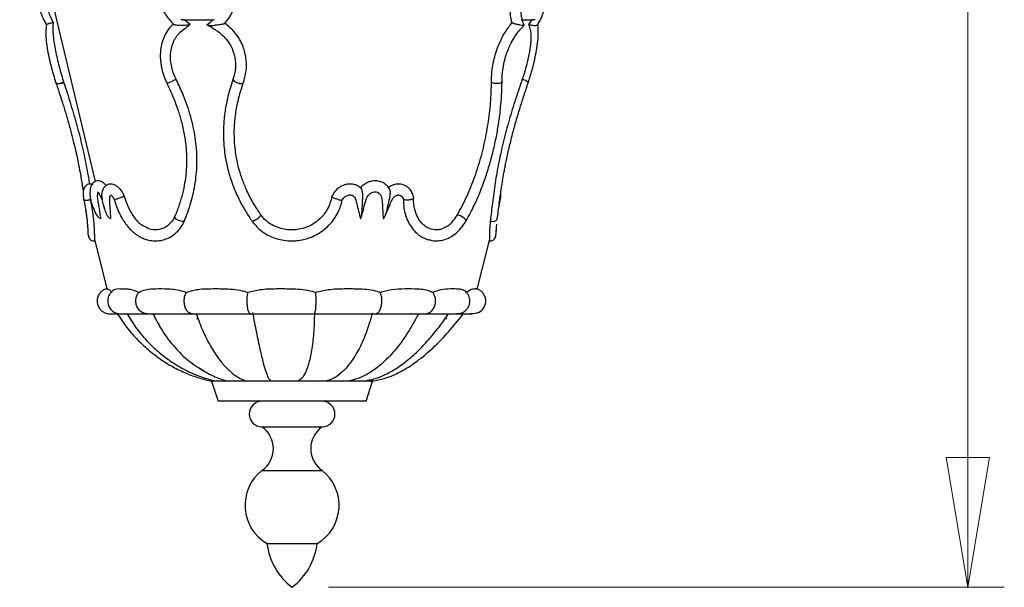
# Model space of a CAD drawing. Header units: millimetres. Extents: x 64 to 156, y 54 to 194.
# Tile 4 of 12: x 124 to 151, y 54 to 69. Entities that reach past the tile are written whole.
import ezdxf

# ---------------------------------------------------------------- set-up
doc = ezdxf.new("R2010")
doc.units = ezdxf.units.MM
doc.styles.add('SLDTEXTSTYLE0', font='TXT', dxfattribs={"width": 0.75})
doc.dimstyles.new('SLDDIMSTYLE0', dxfattribs={"dimtxt": 3.5, "dimasz": 3.556, "dimexe": 0, "dimexo": 0.0625, "dimgap": 0.875, "dimtad": 1, "dimdec": 0, "dimlfac": 10, "dimrnd": 1e-09, "dimzin": 12, "dimdsep": 46, "dimtxsty": 'SLDTEXTSTYLE0', "dimblk1": 'CLOSED', "dimblk2": 'CLOSED', "dimsah": 1, "dimcen": 0.09, "dimadec": 0, "dimazin": 3, "dimtfac": 1, "dimtdec": 0, "dimtofl": 0, "dimtmove": 0, "dimatfit": 3, "dimldrblk": 'CLOSED', "dimfxl": 0, "dimfrac": 2, "dimtolj": 1, "dimtzin": 12, "dimarcsym": 0})

# ---------------------------------------------------------------- blocks, each defined once
blk = doc.blocks.new('_Closed')
at = {"color": 0, "linetype": 'ByBlock', "lineweight": -2}
for p, q in [((-1, 0.166667), (0, 0)), ((-1, 0.166667), (-1, -0.166667)), ((0, 0), (-1, -0.166667)), ((0, 0), (-1, 0))]:
    blk.add_line(p, q, dxfattribs=at)
blk = doc.blocks.new('_D')
at = {"color": 7, "linetype": 'Continuous', "lineweight": 0}
for p, q in [((138.252, 146.756), (151.349, 146.756)), ((150.349, 146.756), (150.349, 53.617)), ((132.81, 53.617), (151.349, 53.617))]:
    blk.add_line(p, q, dxfattribs=at)
at = {"color": 7, "linetype": 'Continuous', "lineweight": 18, "xscale": 3.556, "yscale": 3.556}
for p, rotation in [((150.349, 146.756, 48.672), 90.0000000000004), ((150.349, 53.617, 48.672), 270.0000000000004)]:
    blk.add_blockref('_Closed', p, dxfattribs=dict(at, rotation=rotation))
at = {"color": 7, "linetype": 'Continuous', "lineweight": 18, "insert": (145.838, 97.873), "char_height": 3.5, "attachment_point": 1, "rotation": 90, "style": 'SLDTEXTSTYLE0'}
blk.add_mtext('931', dxfattribs=at)

msp = doc.modelspace()

# ---------------------------------------------------------------- linework, layer by layer
at = {"color": 7, "linetype": 'Continuous', "lineweight": 25}
for p, q in [((124.339, 73.402), (126.411, 64.744)), ((128.822, 69.176), (129.636, 69.176)), ((129.019, 69.05), (128.849, 69.18)), ((138.099, 69.176), (138.426, 69.176)), ((138.388, 69.18), (138.301, 69.05)), ((130.189, 67.545), (130.189, 67.539)), ((130.189, 67.545), (130.189, 67.538)), ((138.126, 67.551), (138.126, 67.551)), ((125.544, 67.473), (125.544, 67.472)), ((126.283, 64.248), (126.279, 64.296)), ((126.364, 64.026), (126.375, 63.992)), ((137.474, 63.974), (137.529, 64.26)), ((126.147, 63.976), (126.18, 63.717)), ((130.716, 63.649), (130.717, 63.648)), ((137.412, 63.38), (137.415, 63.452)), ((126.396, 63.126), (126.727, 61.803)), ((136.892, 61.793), (137.225, 63.126)), ((128.047, 60.984), (128.061, 60.984)), ((129.186, 60.984), (129.235, 60.984)), ((136, 60.984), (136.008, 60.984)), ((136.025, 60.984), (136.059, 60.984)), ((129.603, 59.267), (129.782, 58.717)), ((132.68, 59.267), (129.603, 59.267)), ((129.955, 59.301), (129.971, 59.296)), ((134.018, 59.267), (132.68, 59.267)), ((133.839, 58.717), (134.018, 59.267)), ((133.975, 59.267), (134.052, 59.284)), ((132.61, 58.717), (129.782, 58.717)), ((133.839, 58.717), (132.61, 58.717)), ((130.984, 58.017), (132.637, 58.017)), ((130.984, 56.817), (132.637, 56.817)), ((131.121, 54.817), (132.5, 54.817))]:
    msp.add_line(p, q, dxfattribs=at)
at = {"color": 8, "linetype": 'Continuous', "lineweight": 25, "flags": 128}
for points in [[(130.189, 67.539), (130.191, 67.531), (130.213, 67.506), (130.256, 67.478), (130.312, 67.454), (130.371, 67.437), (130.423, 67.43), (130.459, 67.434), (130.472, 67.445)], [(130.189, 67.538), (130.191, 67.531), (130.213, 67.505), (130.256, 67.478), (130.312, 67.454), (130.371, 67.436), (130.423, 67.429), (130.459, 67.434), (130.472, 67.445)], [(138.126, 67.551), (138.186, 67.531), (138.238, 67.506), (138.274, 67.478), (138.288, 67.454), (138.288, 67.447)], [(138.126, 67.551), (138.186, 67.531), (138.238, 67.505), (138.274, 67.478), (138.288, 67.454), (138.287, 67.446)], [(125.333, 67.447), (125.343, 67.437), (125.377, 67.43), (125.428, 67.434), (125.487, 67.449), (125.544, 67.473)], [(137.57, 67.495), (137.565, 67.478), (137.536, 67.454), (137.488, 67.436), (137.427, 67.429), (137.365, 67.434), (137.313, 67.449), (137.279, 67.472)], [(128.853, 63.657), (128.81, 63.648), (128.755, 63.655), (128.697, 63.676), (128.645, 63.707), (128.609, 63.743), (128.595, 63.777), (128.598, 63.794)], [(136.581, 63.66), (136.583, 63.676), (136.567, 63.707), (136.531, 63.743), (136.481, 63.777), (136.427, 63.805), (136.376, 63.82), (136.338, 63.821)], [(137.249, 63.657), (137.31, 63.648), (137.369, 63.655), (137.414, 63.676), (137.438, 63.707), (137.44, 63.718)]]:
    msp.add_lwpolyline(points, dxfattribs=at)
at = {"color": 7, "linetype": 'Continuous', "lineweight": 25, "flags": 128}
msp.add_lwpolyline([(130.961, 63.82), (130.961, 63.82), (130.961, 63.821)], dxfattribs=at)
at = {"color": 8, "linetype": 'Continuous', "lineweight": 25}
for centre, radius, start, end in [((118.057, 88.891), 23.815, 295.6875, 296.3522), ((125.416, 67.647), 0.217, 247.6914, 306.3643), ((130.49, 64.232), 0.626, 291.3028, 318.9057)]:
    msp.add_arc(centre, radius, start, end, dxfattribs=at)
at = {"color": 7, "linetype": 'Continuous', "lineweight": 25}
for centre, radius, start, end in [((130.984, 58.367), 0.35, 90, 270), ((132.637, 58.367), 0.35, 270, 90), ((130.565, 57.417), 0.732, 304.913, 55.087), ((133.055, 57.417), 0.732, 124.913, 235.087), ((131.729, 55.864), 1.21, 127.9868, 239.8522), ((131.892, 55.864), 1.21, 300.1478, 52.0132), ((132.878, 55.028), 1.769, 186.8478, 232.8919), ((130.743, 55.028), 1.769, 307.1081, 353.1522)]:
    msp.add_arc(centre, radius, start, end, dxfattribs=at)
for points, knots in [([(124.699, 70.311), (124.701, 70.267), (124.707, 70.156), (124.746, 69.938), (124.808, 69.686), (124.888, 69.437), (124.978, 69.213), (125.044, 69.093), (125.076, 69.035)], [0, 0, 0, 0, 0.113963, 0.28459, 0.458887, 0.639279, 0.825277, 1, 1, 1, 1]), ([(124.895, 70.331), (124.903, 70.273), (124.921, 70.126), (124.979, 69.856), (125.068, 69.545), (125.163, 69.287), (125.23, 69.151), (125.256, 69.098)], [0, 0, 0, 0, 0.143239, 0.363374, 0.589658, 0.84065, 1, 1, 1, 1]), ([(128.189, 70.287), (128.183, 70.27), (128.159, 70.215), (128.135, 70.083), (128.129, 69.912), (128.16, 69.718), (128.227, 69.516), (128.353, 69.279), (128.487, 69.136), (128.559, 69.06)], [0, 0, 0, 0, 0.041112, 0.143074, 0.305913, 0.42412, 0.572602, 0.77001, 1, 1, 1, 1]), ([(129.962, 69.086), (130.001, 69.129), (130.086, 69.222), (130.17, 69.382), (130.235, 69.558), (130.263, 69.718), (130.265, 69.879), (130.244, 70.026), (130.201, 70.174), (130.149, 70.264), (130.126, 70.304)], [0, 0, 0, 0, 0.135125, 0.29402, 0.411193, 0.564886, 0.661287, 0.772207, 0.897091, 1, 1, 1, 1]), ([(137.844, 69.098), (137.835, 69.133), (137.815, 69.219), (137.796, 69.378), (137.793, 69.609), (137.831, 69.902), (137.914, 70.164), (137.978, 70.297), (137.994, 70.331)], [0, 0, 0, 0, 0.1067257, 0.264837, 0.4227627, 0.6681311, 0.9144125, 1, 1, 1, 1]), ([(138.179, 69.027), (138.162, 69.072), (138.127, 69.167), (138.092, 69.321), (138.089, 69.443), (138.088, 69.489)], [0, 0, 0, 0, 0.360935, 0.759508, 1, 1, 1, 1]), ([(138.544, 69.035), (138.564, 69.07), (138.616, 69.159), (138.678, 69.297), (138.716, 69.406), (138.728, 69.441)], [0, 0, 0, 0, 0.308686, 0.780732, 1, 1, 1, 1]), ([(128.824, 69.176), (128.819, 69.176), (128.801, 69.175), (128.777, 69.179), (128.76, 69.182), (128.76, 69.182)], [0, 0, 0, 0, 0.223129, 0.976318, 1, 1, 1, 1]), ([(129.642, 69.177), (129.637, 69.173), (129.583, 69.119), (129.524, 69.072), (129.469, 69.029)], [0, 0, 0, 0, 0.0798, 1, 1, 1, 1]), ([(129.672, 69.182), (129.672, 69.182), (129.664, 69.18), (129.652, 69.177), (129.646, 69.176), (129.643, 69.176)], [0, 0, 0, 0, 0.060717, 0.60774, 1, 1, 1, 1]), ([(138.483, 69.182), (138.482, 69.182), (138.472, 69.18), (138.453, 69.177), (138.432, 69.175), (138.421, 69.176), (138.42, 69.176)], [0, 0, 0, 0, 0.05167, 0.51719, 0.985471, 1, 1, 1, 1]), ([(125.075, 69.04), (125.067, 68.986), (125.05, 68.873), (125.059, 68.654), (125.09, 68.409), (125.138, 68.155), (125.196, 67.906), (125.261, 67.667), (125.31, 67.519), (125.333, 67.447)], [0, 0, 0, 0, 0.1449398, 0.3021494, 0.4523403, 0.5972339, 0.736097, 0.8704062, 1, 1, 1, 1]), ([(125.256, 69.098), (125.249, 69.097), (125.232, 69.094), (125.202, 69.089), (125.167, 69.081), (125.133, 69.072), (125.102, 69.061), (125.082, 69.051), (125.07, 69.043), (125.075, 69.04), (125.075, 69.04)], [0, 0, 0, 0, 0.0790835, 0.1999647, 0.3166669, 0.4475685, 0.5777833, 0.7504835, 0.9552918, 1, 1, 1, 1]), ([(125.256, 69.098), (125.25, 69.013), (125.242, 68.878), (125.266, 68.641), (125.298, 68.438), (125.34, 68.226), (125.391, 68.004), (125.45, 67.779), (125.503, 67.6), (125.535, 67.501), (125.544, 67.473)], [0, 0, 0, 0, 0.211353, 0.336652, 0.45651, 0.576396, 0.695916, 0.823135, 0.950416, 1, 1, 1, 1]), ([(128.56, 69.069), (128.521, 69.033), (128.432, 68.949), (128.331, 68.785), (128.252, 68.597), (128.204, 68.389), (128.187, 68.133), (128.222, 67.866), (128.294, 67.62), (128.353, 67.49), (128.38, 67.429)], [0, 0, 0, 0, 0.09538, 0.221716, 0.340005, 0.453272, 0.587169, 0.769722, 0.892568, 1, 1, 1, 1]), ([(128.629, 67.551), (128.589, 67.643), (128.522, 67.797), (128.48, 68.023), (128.472, 68.213), (128.495, 68.396), (128.564, 68.613), (128.692, 68.802), (128.817, 68.908), (128.868, 68.943), (128.868, 68.943)], [0, 0, 0, 0, 0.183191, 0.302576, 0.421884, 0.539936, 0.657968, 0.872398, 0.999513, 1, 1, 1, 1]), ([(128.558, 69.059), (128.561, 69.057), (128.57, 69.049), (128.619, 69.037), (128.674, 69.03), (128.715, 69.028), (128.716, 69.028)], [0, 0, 0, 0, 0.1592401, 0.4168656, 0.9965487, 1, 1, 1, 1]), ([(129.019, 69.05), (129.014, 69.047), (129.005, 69.042), (128.971, 69.034), (128.922, 69.028), (128.831, 69.023), (128.761, 69.025), (128.716, 69.028), (128.716, 69.028)], [0, 0, 0, 0, 0.0879075, 0.18576, 0.3669206, 0.54646, 0.9975875, 1, 1, 1, 1]), ([(128.868, 68.943), (128.886, 68.956), (128.933, 68.991), (128.98, 69.027), (129.01, 69.05)], [0, 0, 0, 0, 0.366151, 1, 1, 1, 1]), ([(129.463, 69.051), (129.554, 68.999), (129.714, 68.91), (129.907, 68.757), (130.029, 68.619), (130.117, 68.488), (130.193, 68.334), (130.253, 68.121), (130.271, 67.841), (130.218, 67.646), (130.189, 67.539)], [0, 0, 0, 0, 0.168824, 0.294389, 0.39, 0.459154, 0.545989, 0.664586, 0.815417, 1, 1, 1, 1]), ([(129.482, 69.043), (129.483, 69.041), (129.486, 69.034), (129.514, 69.028), (129.578, 69.023), (129.643, 69.025), (129.691, 69.028), (129.691, 69.028)], [0, 0, 0, 0, 0.1072835, 0.3059043, 0.5027476, 0.9973547, 1, 1, 1, 1]), ([(129.967, 69.082), (129.967, 69.082), (129.967, 69.079), (129.954, 69.072), (129.926, 69.061), (129.881, 69.05), (129.801, 69.037), (129.734, 69.03), (129.691, 69.028), (129.691, 69.028)], [0, 0, 0, 0, 0.01334, 0.130556, 0.247157, 0.401802, 0.585198, 0.997544, 1, 1, 1, 1]), ([(130.472, 67.445), (130.504, 67.556), (130.561, 67.758), (130.562, 68.046), (130.525, 68.267), (130.465, 68.455), (130.371, 68.652), (130.212, 68.882), (130.053, 69.015), (129.966, 69.087)], [0, 0, 0, 0, 0.192031, 0.349071, 0.468507, 0.556877, 0.669003, 0.820234, 1, 1, 1, 1]), ([(137.279, 67.472), (137.282, 67.565), (137.287, 67.734), (137.326, 67.988), (137.382, 68.219), (137.456, 68.438), (137.545, 68.642), (137.673, 68.878), (137.777, 69.012), (137.844, 69.098)], [0, 0, 0, 0, 0.161725, 0.294619, 0.420934, 0.543703, 0.666445, 0.7861, 1, 1, 1, 1]), ([(137.57, 67.495), (137.571, 67.545), (137.573, 67.64), (137.591, 67.818), (137.625, 68.008), (137.677, 68.194), (137.733, 68.351), (137.804, 68.516), (137.895, 68.679), (137.999, 68.83), (138.092, 68.939), (138.152, 69), (138.178, 69.025)], [0, 0, 0, 0, 0.088059, 0.167238, 0.30016, 0.40051, 0.473731, 0.568189, 0.694074, 0.796963, 0.91442, 1, 1, 1, 1]), ([(137.844, 69.098), (137.846, 69.097), (137.851, 69.094), (137.867, 69.089), (137.893, 69.081), (137.927, 69.072), (137.969, 69.061), (138.015, 69.05), (138.081, 69.037), (138.118, 69.03), (138.137, 69.028), (138.137, 69.028)], [0, 0, 0, 0, 0.055696, 0.140923, 0.223201, 0.315483, 0.407281, 0.529017, 0.673336, 0.998067, 1, 1, 1, 1]), ([(138.301, 69.05), (138.317, 69.003), (138.344, 68.924), (138.363, 68.787), (138.364, 68.645), (138.351, 68.483), (138.318, 68.259), (138.253, 67.96), (138.179, 67.704), (138.133, 67.572), (138.126, 67.551)], [0, 0, 0, 0, 0.154466, 0.259908, 0.365264, 0.469301, 0.573335, 0.762928, 0.962458, 1, 1, 1, 1]), ([(138.177, 69.026), (138.177, 69.026), (138.179, 69.022), (138.159, 69.025), (138.137, 69.028), (138.137, 69.028)], [0, 0, 0, 0, 0.044871, 0.994919, 1, 1, 1, 1]), ([(138.288, 67.447), (138.305, 67.501), (138.344, 67.618), (138.4, 67.814), (138.457, 68.038), (138.509, 68.287), (138.551, 68.552), (138.569, 68.809), (138.564, 68.971), (138.548, 69.036), (138.546, 69.04)], [0, 0, 0, 0, 0.097997, 0.209249, 0.335067, 0.474329, 0.629476, 0.80014, 0.986203, 1, 1, 1, 1]), ([(138.301, 69.05), (138.31, 69.047), (138.33, 69.042), (138.371, 69.034), (138.415, 69.028), (138.478, 69.023), (138.511, 69.025), (138.527, 69.028), (138.527, 69.028)], [0, 0, 0, 0, 0.0879074, 0.1857599, 0.3669205, 0.5464598, 0.9975873, 1, 1, 1, 1]), ([(138.54, 69.037), (138.538, 69.033), (138.537, 69.029), (138.527, 69.028), (138.527, 69.028)], [0, 0, 0, 0, 0.991046, 1, 1, 1, 1]), ([(128.853, 63.657), (128.886, 63.739), (128.988, 63.988), (129.091, 64.343), (129.177, 64.805), (129.208, 65.187), (129.195, 65.672), (129.143, 66.062), (129.053, 66.448), (128.957, 66.77), (128.824, 67.132), (128.702, 67.402), (128.632, 67.543), (128.629, 67.551)], [0, 0, 0, 0, 0.071591, 0.215026, 0.286627, 0.430141, 0.501748, 0.645257, 0.716856, 0.788452, 0.887581, 0.993632, 1, 1, 1, 1]), ([(130.189, 67.538), (130.161, 67.457), (130.111, 67.307), (130.046, 67.063), (129.999, 66.842), (129.966, 66.637), (129.941, 66.426), (129.926, 66.183), (129.927, 65.933), (129.941, 65.706), (129.969, 65.459), (130.026, 65.152), (130.13, 64.781), (130.261, 64.444), (130.408, 64.146), (130.548, 63.897), (130.659, 63.734), (130.716, 63.649)], [0, 0, 0, 0, 0.064139, 0.119467, 0.188905, 0.2337, 0.274404, 0.347395, 0.414363, 0.458621, 0.514668, 0.596812, 0.686663, 0.794291, 0.857694, 0.926169, 1, 1, 1, 1]), ([(138.126, 67.551), (138.095, 67.46), (138.001, 67.189), (137.88, 66.815), (137.766, 66.434), (137.685, 66.145), (137.586, 65.757), (137.499, 65.367), (137.41, 64.887), (137.353, 64.512), (137.297, 64.079), (137.268, 63.827), (137.25, 63.667), (137.249, 63.657)], [0, 0, 0, 0, 0.071584, 0.214956, 0.286551, 0.358151, 0.429754, 0.573273, 0.644881, 0.788389, 0.859989, 0.990996, 1, 1, 1, 1]), ([(125.333, 67.447), (125.369, 67.341), (125.429, 67.161), (125.505, 66.927), (125.559, 66.753), (125.605, 66.603), (125.667, 66.393), (125.74, 66.13), (125.816, 65.834), (125.868, 65.613), (125.909, 65.428), (125.949, 65.235), (126.002, 64.958), (126.049, 64.679), (126.074, 64.501), (126.083, 64.438)], [0, 0, 0, 0, 0.109859, 0.187875, 0.237275, 0.284838, 0.337444, 0.444956, 0.542414, 0.624344, 0.659879, 0.721758, 0.812991, 0.933679, 1, 1, 1, 1]), ([(125.544, 67.472), (125.574, 67.382), (125.663, 67.109), (125.78, 66.732), (125.889, 66.349), (125.967, 66.059), (126.039, 65.767), (126.104, 65.476), (126.163, 65.187), (126.213, 64.918), (126.24, 64.749), (126.253, 64.673)], [0, 0, 0, 0, 0.101665, 0.305318, 0.407002, 0.508694, 0.610393, 0.712096, 0.813801, 0.915505, 1, 1, 1, 1]), ([(128.38, 67.429), (128.427, 67.331), (128.511, 67.152), (128.61, 66.904), (128.68, 66.708), (128.731, 66.545), (128.793, 66.328), (128.858, 66.038), (128.908, 65.668), (128.923, 65.285), (128.902, 64.939), (128.853, 64.618), (128.787, 64.33), (128.712, 64.089), (128.652, 63.928), (128.62, 63.846), (128.605, 63.81), (128.598, 63.794)], [0, 0, 0, 0, 0.083289, 0.151028, 0.203674, 0.24345, 0.281587, 0.377585, 0.473745, 0.572964, 0.679773, 0.751952, 0.83748, 0.92405, 0.965689, 0.984727, 1, 1, 1, 1]), ([(130.961, 63.82), (130.897, 63.916), (130.781, 64.088), (130.649, 64.331), (130.557, 64.525), (130.468, 64.736), (130.383, 64.981), (130.317, 65.234), (130.274, 65.456), (130.242, 65.684), (130.223, 65.971), (130.229, 66.322), (130.273, 66.704), (130.343, 67.026), (130.414, 67.273), (130.452, 67.387), (130.472, 67.445)], [0, 0, 0, 0, 0.089069, 0.160002, 0.213388, 0.254877, 0.337579, 0.414442, 0.458519, 0.514409, 0.596085, 0.685396, 0.79317, 0.903035, 0.950296, 1, 1, 1, 1]), ([(136.338, 63.821), (136.385, 63.904), (136.478, 64.069), (136.604, 64.33), (136.72, 64.6), (136.826, 64.878), (136.921, 65.162), (137.005, 65.45), (137.077, 65.741), (137.139, 66.033), (137.207, 66.423), (137.252, 66.81), (137.276, 67.191), (137.278, 67.379), (137.279, 67.472)], [0, 0, 0, 0, 0.076375, 0.152756, 0.229141, 0.30553, 0.381924, 0.458319, 0.534713, 0.611106, 0.687493, 0.842291, 0.920988, 1, 1, 1, 1]), ([(136.581, 63.66), (136.623, 63.736), (136.702, 63.876), (136.816, 64.106), (136.911, 64.317), (136.993, 64.517), (137.084, 64.757), (137.192, 65.075), (137.305, 65.477), (137.398, 65.876), (137.454, 66.184), (137.489, 66.41), (137.512, 66.58), (137.538, 66.816), (137.563, 67.13), (137.567, 67.365), (137.57, 67.495)], [0, 0, 0, 0, 0.066437, 0.123394, 0.194242, 0.239835, 0.282924, 0.383669, 0.484649, 0.585818, 0.682359, 0.715179, 0.756573, 0.812108, 0.895875, 1, 1, 1, 1]), ([(137.44, 63.717), (137.458, 63.859), (137.491, 64.115), (137.543, 64.487), (137.59, 64.786), (137.629, 65.008), (137.661, 65.18), (137.693, 65.339), (137.731, 65.517), (137.789, 65.77), (137.867, 66.081), (137.95, 66.381), (138.022, 66.622), (138.089, 66.842), (138.179, 67.123), (138.248, 67.33), (138.287, 67.447)], [0, 0, 0, 0, 0.127011, 0.229989, 0.31023, 0.367848, 0.405323, 0.444967, 0.491145, 0.542652, 0.639887, 0.7302, 0.775031, 0.829181, 0.903996, 1, 1, 1, 1]), ([(126.351, 64.656), (126.336, 64.662), (126.307, 64.674), (126.253, 64.678), (126.197, 64.664), (126.15, 64.632), (126.099, 64.569), (126.083, 64.498), (126.078, 64.373), (126.09, 64.285), (126.096, 64.238)], [0, 0, 0, 0, 0.068536, 0.132577, 0.243258, 0.329743, 0.402573, 0.639865, 0.807655, 1, 1, 1, 1]), ([(126.599, 64.736), (126.582, 64.743), (126.548, 64.757), (126.487, 64.765), (126.428, 64.755), (126.38, 64.73), (126.344, 64.701), (126.315, 64.665), (126.286, 64.608), (126.269, 64.541), (126.267, 64.472), (126.266, 64.444)], [0, 0, 0, 0, 0.091666, 0.175188, 0.312177, 0.407175, 0.465036, 0.553672, 0.647736, 0.857842, 1, 1, 1, 1]), ([(126.59, 64.737), (126.593, 64.737), (126.619, 64.732), (126.661, 64.694), (126.696, 64.644), (126.705, 64.631)], [0, 0, 0, 0, 0.092443, 0.758815, 1, 1, 1, 1]), ([(126.982, 64.635), (126.948, 64.651), (126.883, 64.679), (126.794, 64.675), (126.728, 64.65), (126.672, 64.608), (126.63, 64.554), (126.612, 64.506), (126.604, 64.485)], [0, 0, 0, 0, 0.210986, 0.398322, 0.556452, 0.681972, 0.861587, 1, 1, 1, 1]), ([(126.966, 64.64), (126.99, 64.626), (127.045, 64.594), (127.131, 64.491), (127.184, 64.394), (127.208, 64.34), (127.209, 64.337)], [0, 0, 0, 0, 0.2704235, 0.6161618, 0.9789268, 1, 1, 1, 1]), ([(133.694, 64.561), (133.665, 64.586), (133.61, 64.633), (133.501, 64.668), (133.38, 64.68), (133.242, 64.656), (133.101, 64.587), (132.972, 64.474), (132.92, 64.372), (132.894, 64.32)], [0, 0, 0, 0, 0.119505, 0.22963, 0.355965, 0.497627, 0.653609, 0.823865, 1, 1, 1, 1]), ([(134.477, 64.55), (134.464, 64.57), (134.43, 64.621), (134.351, 64.688), (134.242, 64.743), (134.117, 64.767), (133.99, 64.756), (133.871, 64.716), (133.772, 64.652), (133.709, 64.602), (133.687, 64.57), (133.686, 64.568)], [0, 0, 0, 0, 0.079013, 0.202712, 0.341185, 0.48115, 0.621721, 0.755332, 0.878136, 0.991873, 1, 1, 1, 1]), ([(133.697, 64.565), (133.699, 64.563), (133.706, 64.558), (133.717, 64.534), (133.729, 64.494), (133.741, 64.428), (133.746, 64.351), (133.746, 64.289), (133.746, 64.26), (133.746, 64.254), (133.746, 64.254)], [0, 0, 0, 0, 0.066047, 0.17577, 0.307931, 0.467126, 0.7503, 0.947636, 0.996935, 1, 1, 1, 1]), ([(135.148, 64.29), (135.139, 64.332), (135.119, 64.418), (135.055, 64.523), (134.973, 64.601), (134.86, 64.663), (134.717, 64.685), (134.585, 64.654), (134.502, 64.61), (134.463, 64.586), (134.445, 64.57), (134.443, 64.568)], [0, 0, 0, 0, 0.13511, 0.269619, 0.393548, 0.506597, 0.698724, 0.859124, 0.92807, 0.991068, 1, 1, 1, 1]), ([(126.266, 64.444), (126.266, 64.443), (126.257, 64.41), (126.267, 64.35), (126.28, 64.289), (126.287, 64.26), (126.289, 64.254), (126.289, 64.254)], [0, 0, 0, 0, 0.01373, 0.5378433, 0.9030816, 0.9943264, 1, 1, 1, 1]), ([(126.475, 64.461), (126.474, 64.461), (126.473, 64.46), (126.478, 64.456), (126.502, 64.428), (126.536, 64.376), (126.583, 64.275), (126.622, 64.138), (126.654, 64.039), (126.669, 63.992)], [0, 0, 0, 0, 0.028789, 0.080112, 0.165118, 0.29808, 0.480439, 0.750209, 1, 1, 1, 1]), ([(126.571, 63.731), (126.556, 63.822), (126.532, 63.96), (126.503, 64.145), (126.479, 64.27), (126.474, 64.365), (126.479, 64.419), (126.49, 64.435), (126.493, 64.439)], [0, 0, 0, 0, 0.3597345, 0.5480624, 0.732858, 0.8439061, 0.955096, 1, 1, 1, 1]), ([(126.605, 64.485), (126.6, 64.471), (126.584, 64.425), (126.587, 64.351), (126.596, 64.29), (126.601, 64.26), (126.602, 64.254), (126.602, 64.254)], [0, 0, 0, 0, 0.186792, 0.616192, 0.919555, 0.99534, 1, 1, 1, 1]), ([(126.839, 63.731), (126.834, 63.819), (126.826, 63.954), (126.812, 64.137), (126.804, 64.251), (126.814, 64.328), (126.832, 64.366), (126.851, 64.374), (126.86, 64.377)], [0, 0, 0, 0, 0.370839, 0.562722, 0.75366, 0.839168, 0.924832, 1, 1, 1, 1]), ([(126.851, 64.373), (126.852, 64.371), (126.854, 64.367), (126.872, 64.347), (126.894, 64.317), (126.917, 64.279), (126.931, 64.247), (126.937, 64.235)], [0, 0, 0, 0, 0.235778, 0.412096, 0.61616, 0.851846, 1, 1, 1, 1]), ([(126.958, 64.25), (126.958, 64.25), (126.967, 64.255), (126.989, 64.264), (127.032, 64.281), (127.08, 64.299), (127.128, 64.315), (127.17, 64.328), (127.196, 64.334), (127.206, 64.336), (127.209, 64.337)], [0, 0, 0, 0, 0.0046305, 0.1606431, 0.3166777, 0.4720686, 0.62616, 0.7790728, 0.9314434, 1, 1, 1, 1]), ([(127.209, 64.337), (127.237, 64.247), (127.295, 64.06), (127.446, 63.793), (127.611, 63.589), (127.739, 63.528), (127.781, 63.508)], [0, 0, 0, 0, 0.2481956, 0.5160959, 0.8390488, 1, 1, 1, 1]), ([(132.9, 64.347), (132.887, 64.278), (132.861, 64.149), (132.781, 63.977), (132.686, 63.836), (132.557, 63.696), (132.402, 63.579), (132.204, 63.483), (131.971, 63.418), (131.726, 63.41), (131.495, 63.453), (131.302, 63.525), (131.148, 63.623), (131.034, 63.726), (130.986, 63.789), (130.961, 63.821)], [0, 0, 0, 0, 0.083719, 0.158239, 0.225281, 0.284943, 0.381792, 0.453056, 0.543091, 0.665359, 0.738574, 0.818867, 0.906434, 0.952372, 1, 1, 1, 1]), ([(133.074, 64.25), (133.073, 64.25), (133.057, 64.255), (133.023, 64.264), (132.975, 64.281), (132.935, 64.299), (132.908, 64.314), (132.896, 64.325), (132.898, 64.328), (132.899, 64.329)], [0, 0, 0, 0, 0.0057079, 0.1974057, 0.3891306, 0.5800644, 0.7694015, 0.9572905, 1, 1, 1, 1]), ([(133.189, 64.235), (133.199, 64.255), (133.222, 64.3), (133.282, 64.345), (133.343, 64.371), (133.393, 64.378), (133.43, 64.375), (133.475, 64.362), (133.494, 64.346), (133.507, 64.333)], [0, 0, 0, 0, 0.152453, 0.346725, 0.502163, 0.619712, 0.70113, 0.776623, 1, 1, 1, 1]), ([(133.501, 64.336), (133.509, 64.33), (133.533, 64.311), (133.565, 64.241), (133.604, 64.041), (133.651, 63.865), (133.687, 63.731)], [0, 0, 0, 0, 0.04769, 0.145537, 0.350985, 1, 1, 1, 1]), ([(133.708, 63.766), (133.741, 63.878), (133.797, 64.065), (133.839, 64.286), (133.916, 64.384), (133.962, 64.422), (134.01, 64.448), (134.064, 64.463), (134.126, 64.464), (134.162, 64.445), (134.182, 64.435)], [0, 0, 0, 0, 0.35237, 0.593801, 0.657316, 0.720094, 0.771009, 0.834902, 0.910851, 1, 1, 1, 1]), ([(134.171, 64.44), (134.187, 64.429), (134.223, 64.405), (134.261, 64.343), (134.291, 64.179), (134.293, 63.972), (134.307, 63.795), (134.312, 63.731)], [0, 0, 0, 0, 0.082061, 0.185382, 0.295299, 0.745185, 1, 1, 1, 1]), ([(134.358, 63.786), (134.407, 63.896), (134.478, 64.053), (134.545, 64.244), (134.608, 64.325), (134.659, 64.359), (134.695, 64.372), (134.718, 64.376), (134.747, 64.377), (134.766, 64.369), (134.781, 64.363)], [0, 0, 0, 0, 0.420997, 0.599268, 0.69869, 0.7728, 0.822765, 0.842628, 0.877619, 1, 1, 1, 1]), ([(134.477, 64.55), (134.48, 64.546), (134.489, 64.532), (134.497, 64.495), (134.501, 64.429), (134.493, 64.351), (134.483, 64.29), (134.477, 64.26), (134.476, 64.254), (134.476, 64.254)], [0, 0, 0, 0, 0.078919, 0.225849, 0.402186, 0.717851, 0.940863, 0.996575, 1, 1, 1, 1]), ([(134.776, 64.363), (134.784, 64.359), (134.812, 64.347), (134.846, 64.308), (134.861, 64.268), (134.868, 64.249)], [0, 0, 0, 0, 0.191276, 0.603142, 1, 1, 1, 1]), ([(135.077, 64.25), (135.078, 64.25), (135.092, 64.255), (135.118, 64.264), (135.141, 64.281), (135.15, 64.294), (135.146, 64.3), (135.145, 64.3)], [0, 0, 0, 0, 0.009425, 0.326965, 0.64455, 0.960825, 1, 1, 1, 1]), ([(136.006, 63.485), (135.974, 63.468), (135.909, 63.434), (135.786, 63.412), (135.669, 63.421), (135.568, 63.457), (135.501, 63.493), (135.425, 63.547), (135.334, 63.637), (135.235, 63.789), (135.172, 63.968), (135.143, 64.153), (135.146, 64.259), (135.147, 64.316)], [0, 0, 0, 0, 0.081793, 0.172632, 0.313541, 0.377032, 0.43084, 0.4888, 0.584531, 0.694818, 0.832415, 0.91124, 1, 1, 1, 1]), ([(137.524, 64.238), (137.531, 64.283), (137.542, 64.362), (137.54, 64.428), (137.54, 64.457)], [0, 0, 0, 0, 0.555849, 1, 1, 1, 1]), ([(126.092, 64.26), (126.113, 64.158), (126.157, 63.943), (126.19, 63.66), (126.206, 63.428), (126.208, 63.351), (126.21, 63.312)], [0, 0, 0, 0, 0.23026, 0.484721, 0.741367, 1, 1, 1, 1]), ([(126.099, 64.25), (126.098, 64.25), (126.095, 64.253), (126.095, 64.257), (126.095, 64.261)], [0, 0, 0, 0, 0.039462, 1, 1, 1, 1]), ([(126.099, 64.25), (126.099, 64.25), (126.103, 64.246), (126.119, 64.239), (126.155, 64.234), (126.202, 64.234), (126.247, 64.24), (126.273, 64.246), (126.283, 64.248)], [0, 0, 0, 0, 0.006408, 0.221893, 0.437394, 0.652307, 0.865319, 1, 1, 1, 1]), ([(126.397, 63.126), (126.397, 63.126), (126.397, 63.125), (126.397, 63.167), (126.397, 63.249), (126.394, 63.369), (126.386, 63.523), (126.371, 63.702), (126.346, 63.904), (126.316, 64.088), (126.292, 64.206), (126.283, 64.248)], [0, 0, 0, 0, 0.069831, 0.194291, 0.31757, 0.444543, 0.565709, 0.690545, 0.808978, 0.931001, 1, 1, 1, 1]), ([(126.571, 63.731), (126.571, 63.731), (126.566, 63.729), (126.555, 63.729), (126.53, 63.738), (126.465, 63.796), (126.399, 63.928), (126.334, 64.094), (126.302, 64.205), (126.289, 64.254), (126.289, 64.254)], [0, 0, 0, 0, 0.000781, 0.027326, 0.053605, 0.131785, 0.445201, 0.756697, 0.998238, 1, 1, 1, 1]), ([(126.839, 63.731), (126.836, 63.73), (126.83, 63.729), (126.814, 63.732), (126.787, 63.749), (126.759, 63.786), (126.717, 63.859), (126.657, 64.012), (126.621, 64.156), (126.602, 64.254), (126.602, 64.254)], [0, 0, 0, 0, 0.014265, 0.037668, 0.085712, 0.181285, 0.272862, 0.514574, 0.998236, 1, 1, 1, 1]), ([(126.958, 64.25), (126.958, 64.25), (126.949, 64.246), (126.937, 64.239), (126.938, 64.237), (126.938, 64.235)], [0, 0, 0, 0, 0.015335, 0.532592, 1, 1, 1, 1]), ([(126.939, 64.237), (126.956, 64.178), (126.992, 64.052), (127.069, 63.875), (127.154, 63.716), (127.245, 63.58), (127.335, 63.47), (127.415, 63.389), (127.499, 63.317), (127.588, 63.254), (127.699, 63.195), (127.819, 63.149), (127.966, 63.117), (128.137, 63.117), (128.269, 63.133), (128.337, 63.166), (128.345, 63.17)], [0, 0, 0, 0, 0.0807627, 0.1727326, 0.2548488, 0.325452, 0.4026806, 0.4602289, 0.4975326, 0.5712244, 0.6280294, 0.6979, 0.7804285, 0.8766319, 0.9853894, 1, 1, 1, 1]), ([(130.717, 63.648), (130.774, 63.578), (130.884, 63.444), (131.087, 63.303), (131.285, 63.208), (131.487, 63.147), (131.682, 63.118), (131.863, 63.116), (132.066, 63.136), (132.268, 63.188), (132.477, 63.28), (132.656, 63.391), (132.834, 63.546), (132.999, 63.751), (133.105, 63.958), (133.162, 64.126), (133.177, 64.207), (133.183, 64.238)], [0, 0, 0, 0, 0.085333, 0.162384, 0.230624, 0.291352, 0.360115, 0.415258, 0.461253, 0.55203, 0.609965, 0.675541, 0.749586, 0.831272, 0.921372, 0.969316, 1, 1, 1, 1]), ([(133.074, 64.25), (133.074, 64.25), (133.091, 64.246), (133.122, 64.239), (133.158, 64.234), (133.179, 64.234), (133.182, 64.237), (133.183, 64.238)], [0, 0, 0, 0, 0.008479, 0.293598, 0.57874, 0.863103, 1, 1, 1, 1]), ([(133.687, 63.731), (133.687, 63.731), (133.689, 63.729), (133.693, 63.729), (133.7, 63.738), (133.718, 63.796), (133.731, 63.928), (133.741, 64.094), (133.745, 64.205), (133.746, 64.254), (133.746, 64.254)], [0, 0, 0, 0, 0.000781, 0.027326, 0.053605, 0.131785, 0.445201, 0.756697, 0.998238, 1, 1, 1, 1]), ([(134.312, 63.731), (134.313, 63.73), (134.317, 63.729), (134.326, 63.732), (134.341, 63.749), (134.359, 63.786), (134.386, 63.859), (134.429, 64.012), (134.459, 64.156), (134.476, 64.254), (134.476, 64.254)], [0, 0, 0, 0, 0.014265, 0.037668, 0.085712, 0.181285, 0.272862, 0.514574, 0.998236, 1, 1, 1, 1]), ([(135.077, 64.25), (135.077, 64.25), (135.062, 64.246), (135.03, 64.239), (134.978, 64.234), (134.928, 64.234), (134.891, 64.24), (134.875, 64.246), (134.868, 64.249)], [0, 0, 0, 0, 0.006388, 0.221868, 0.437364, 0.652263, 0.86527, 1, 1, 1, 1]), ([(134.868, 64.249), (134.87, 64.172), (134.873, 64.022), (134.922, 63.814), (134.997, 63.627), (135.098, 63.464), (135.222, 63.327), (135.363, 63.224), (135.479, 63.164), (135.547, 63.151), (135.561, 63.149)], [0, 0, 0, 0, 0.14347, 0.278685, 0.413913, 0.549335, 0.684769, 0.823161, 0.961567, 1, 1, 1, 1]), ([(128.598, 63.794), (128.569, 63.739), (128.514, 63.634), (128.369, 63.5), (128.175, 63.413), (127.956, 63.408), (127.833, 63.473), (127.777, 63.502)], [0, 0, 0, 0, 0.159367, 0.307192, 0.561042, 0.797609, 1, 1, 1, 1]), ([(136.005, 63.49), (136.02, 63.496), (136.076, 63.515), (136.164, 63.595), (136.261, 63.699), (136.315, 63.784), (136.338, 63.821)], [0, 0, 0, 0, 0.119956, 0.435126, 0.749974, 1, 1, 1, 1]), ([(128.345, 63.17), (128.353, 63.172), (128.419, 63.189), (128.533, 63.258), (128.678, 63.379), (128.786, 63.516), (128.834, 63.617), (128.853, 63.657)], [0, 0, 0, 0, 0.036639, 0.307828, 0.57129, 0.834512, 1, 1, 1, 1]), ([(135.569, 63.155), (135.594, 63.144), (135.672, 63.111), (135.811, 63.115), (135.977, 63.14), (136.143, 63.208), (136.304, 63.316), (136.431, 63.443), (136.513, 63.552), (136.555, 63.617), (136.573, 63.647), (136.581, 63.66)], [0, 0, 0, 0, 0.070867, 0.214981, 0.363134, 0.516459, 0.673563, 0.835245, 0.926786, 0.967608, 1, 1, 1, 1]), ([(137.249, 63.657), (137.241, 63.578), (137.228, 63.446), (137.223, 63.306), (137.222, 63.182), (137.223, 63.119), (137.224, 63.125), (137.224, 63.126)], [0, 0, 0, 0, 0.240019, 0.407073, 0.578891, 0.921618, 1, 1, 1, 1]), ([(137.411, 63.312), (137.412, 63.348), (137.413, 63.405), (137.423, 63.532), (137.427, 63.579)], [0, 0, 0, 0, 0.63173, 1, 1, 1, 1]), ([(126.206, 63.452), (126.206, 63.404), (126.207, 63.314), (126.228, 63.216), (126.271, 63.155), (126.314, 63.126), (126.365, 63.114), (126.4, 63.124), (126.417, 63.128)], [0, 0, 0, 0, 0.305494, 0.572678, 0.694127, 0.807112, 0.909705, 1, 1, 1, 1]), ([(137.203, 63.128), (137.22, 63.124), (137.256, 63.114), (137.307, 63.126), (137.35, 63.155), (137.393, 63.215), (137.402, 63.27), (137.408, 63.307)], [0, 0, 0, 0, 0.131543, 0.281001, 0.445599, 0.622526, 1, 1, 1, 1]), ([(126.742, 61.81), (126.706, 61.799), (126.639, 61.779), (126.563, 61.718), (126.514, 61.655), (126.48, 61.585), (126.463, 61.515), (126.461, 61.443), (126.473, 61.368), (126.504, 61.294), (126.555, 61.226), (126.619, 61.171), (126.709, 61.126), (126.779, 61.12), (126.817, 61.117)], [0, 0, 0, 0, 0.108295, 0.20056, 0.276608, 0.33812, 0.426359, 0.482629, 0.546535, 0.646132, 0.713844, 0.795511, 0.891506, 1, 1, 1, 1]), ([(126.731, 61.805), (126.735, 61.805), (126.742, 61.806), (126.786, 61.784), (126.83, 61.751), (126.864, 61.713), (126.874, 61.703)], [0, 0, 0, 0, 0.369959, 0.631968, 0.89773, 1, 1, 1, 1]), ([(126.94, 61.775), (126.936, 61.774), (126.901, 61.761), (126.854, 61.717), (126.804, 61.656), (126.77, 61.586), (126.753, 61.516), (126.751, 61.444), (126.762, 61.37), (126.793, 61.296), (126.844, 61.227), (126.907, 61.172), (126.996, 61.127), (127.066, 61.121), (127.104, 61.117)], [0, 0, 0, 0, 0.015589, 0.117704, 0.201906, 0.270045, 0.367852, 0.43019, 0.500669, 0.610241, 0.684712, 0.774583, 0.880327, 1, 1, 1, 1]), ([(126.94, 61.776), (126.941, 61.777), (126.971, 61.81), (127.081, 61.803), (127.238, 61.808), (127.398, 61.785), (127.514, 61.751), (127.586, 61.714), (127.607, 61.703)], [0, 0, 0, 0, 0.008497, 0.300487, 0.591878, 0.762304, 0.932285, 1, 1, 1, 1]), ([(127.846, 61.117), (127.845, 61.117), (127.805, 61.117), (127.725, 61.133), (127.622, 61.202), (127.552, 61.306), (127.521, 61.422), (127.525, 61.536), (127.556, 61.633), (127.591, 61.682), (127.607, 61.703)], [0, 0, 0, 0, 0.001544, 0.171676, 0.342378, 0.497695, 0.638301, 0.770499, 0.900402, 1, 1, 1, 1]), ([(127.607, 61.703), (127.667, 61.732), (127.803, 61.798), (128.077, 61.807), (128.354, 61.807), (128.606, 61.785), (128.778, 61.751), (128.879, 61.714), (128.908, 61.703)], [0, 0, 0, 0, 0.187569, 0.426593, 0.665124, 0.804754, 0.94402, 1, 1, 1, 1]), ([(129.073, 61.117), (129.073, 61.117), (129.045, 61.117), (128.99, 61.133), (128.919, 61.202), (128.87, 61.306), (128.849, 61.422), (128.852, 61.536), (128.873, 61.633), (128.897, 61.682), (128.908, 61.703)], [0, 0, 0, 0, 0.001544, 0.171603, 0.342232, 0.497484, 0.63803, 0.770172, 0.900019, 1, 1, 1, 1]), ([(128.908, 61.703), (129, 61.732), (129.208, 61.799), (129.58, 61.807), (129.939, 61.807), (130.249, 61.785), (130.452, 61.751), (130.568, 61.714), (130.601, 61.704)], [0, 0, 0, 0, 0.1876421, 0.4268079, 0.6654811, 0.8051676, 0.9444905, 1, 1, 1, 1]), ([(130.67, 61.117), (130.67, 61.117), (130.658, 61.117), (130.635, 61.133), (130.606, 61.202), (130.586, 61.306), (130.577, 61.422), (130.578, 61.536), (130.587, 61.633), (130.597, 61.682), (130.601, 61.704)], [0, 0, 0, 0, 0.0015425, 0.171467, 0.3419619, 0.4970908, 0.6375259, 0.7695633, 0.8993078, 1, 1, 1, 1]), ([(130.601, 61.704), (130.712, 61.733), (130.965, 61.799), (131.387, 61.808), (131.777, 61.807), (132.104, 61.785), (132.312, 61.751), (132.426, 61.715), (132.458, 61.704)], [0, 0, 0, 0, 0.188002, 0.427636, 0.666779, 0.806558, 0.945971, 1, 1, 1, 1]), ([(132.421, 61.117), (132.422, 61.117), (132.428, 61.117), (132.44, 61.133), (132.456, 61.202), (132.466, 61.306), (132.471, 61.422), (132.471, 61.536), (132.466, 61.634), (132.46, 61.683), (132.458, 61.704)], [0, 0, 0, 0, 0.001541, 0.171287, 0.341604, 0.49657, 0.636858, 0.768757, 0.898366, 1, 1, 1, 1]), ([(132.458, 61.704), (132.573, 61.733), (132.836, 61.799), (133.25, 61.808), (133.62, 61.807), (133.919, 61.785), (134.103, 61.751), (134.2, 61.715), (134.227, 61.705)], [0, 0, 0, 0, 0.188214, 0.428315, 0.667925, 0.807812, 0.947329, 1, 1, 1, 1]), ([(134.091, 61.117), (134.091, 61.117), (134.114, 61.117), (134.16, 61.133), (134.219, 61.202), (134.259, 61.306), (134.277, 61.422), (134.275, 61.536), (134.257, 61.634), (134.236, 61.683), (134.227, 61.705)], [0, 0, 0, 0, 0.001539, 0.171088, 0.341207, 0.495993, 0.636118, 0.767864, 0.897322, 1, 1, 1, 1]), ([(134.227, 61.705), (134.33, 61.734), (134.566, 61.8), (134.915, 61.808), (135.214, 61.808), (135.445, 61.786), (135.581, 61.752), (135.65, 61.716), (135.669, 61.706)], [0, 0, 0, 0, 0.1872401, 0.4270566, 0.6663795, 0.8063508, 0.9459568, 1, 1, 1, 1]), ([(135.452, 61.117), (135.453, 61.117), (135.489, 61.117), (135.563, 61.133), (135.657, 61.202), (135.721, 61.306), (135.75, 61.422), (135.746, 61.536), (135.717, 61.634), (135.684, 61.684), (135.669, 61.706)], [0, 0, 0, 0, 0.001537, 0.170897, 0.340825, 0.495438, 0.635406, 0.767005, 0.896318, 1, 1, 1, 1]), ([(135.669, 61.706), (135.747, 61.734), (135.925, 61.8), (136.162, 61.809), (136.349, 61.806), (136.468, 61.792), (136.512, 61.766), (136.527, 61.756)], [0, 0, 0, 0, 0.210651, 0.481492, 0.751772, 0.910034, 1, 1, 1, 1]), ([(136.285, 61.118), (136.345, 61.121), (136.451, 61.127), (136.556, 61.191), (136.61, 61.246), (136.644, 61.292), (136.674, 61.356), (136.692, 61.443), (136.686, 61.53), (136.659, 61.614), (136.613, 61.694), (136.56, 61.736), (136.531, 61.76)], [0, 0, 0, 0, 0.202708, 0.358111, 0.416417, 0.462676, 0.538679, 0.625449, 0.726451, 0.797543, 0.887899, 1, 1, 1, 1]), ([(136.591, 61.706), (136.633, 61.735), (136.728, 61.799), (136.819, 61.809), (136.849, 61.805), (136.863, 61.803)], [0, 0, 0, 0, 0.3007, 0.688545, 1, 1, 1, 1]), ([(136.662, 61.12), (136.748, 61.122), (136.894, 61.124), (137.019, 61.207), (137.077, 61.288), (137.109, 61.354), (137.126, 61.426), (137.125, 61.515), (137.104, 61.594), (137.067, 61.665), (137.016, 61.725), (136.941, 61.782), (136.876, 61.801), (136.841, 61.811)], [0, 0, 0, 0, 0.257127, 0.434279, 0.489759, 0.530367, 0.599708, 0.660274, 0.735204, 0.785064, 0.845449, 0.91725, 1, 1, 1, 1]), ([(126.816, 61.117), (126.823, 61.117), (126.838, 61.117), (126.922, 61.117), (127.028, 61.117), (127.121, 61.117), (127.158, 61.117)], [0, 0, 0, 0, 0.273001, 0.546173, 0.819611, 1, 1, 1, 1]), ([(127.017, 61.117), (127.091, 61.005), (127.248, 60.765), (127.534, 60.437), (127.853, 60.133), (128.19, 59.874), (128.539, 59.658), (128.896, 59.486), (129.256, 59.353), (129.5, 59.295), (129.621, 59.267)], [0, 0, 0, 0, 0.122102, 0.261703, 0.395825, 0.524917, 0.649429, 0.769812, 0.886521, 1, 1, 1, 1]), ([(127.103, 61.117), (127.118, 61.117), (127.147, 61.117), (127.326, 61.117), (127.563, 61.117), (127.764, 61.117), (127.852, 61.117)], [0, 0, 0, 0, 0.264455, 0.52894, 0.793513, 1, 1, 1, 1]), ([(127.287, 61.117), (127.362, 60.994), (127.519, 60.735), (127.807, 60.39), (128.123, 60.082), (128.483, 59.804), (128.88, 59.567), (129.307, 59.38), (129.591, 59.304), (129.727, 59.267)], [0, 0, 0, 0, 0.134401, 0.281986, 0.420931, 0.551772, 0.71421, 0.863514, 1, 1, 1, 1]), ([(127.85, 61.117), (127.857, 61.117), (127.875, 61.117), (127.963, 61.117), (128.102, 61.117), (128.279, 61.117), (128.483, 61.117), (128.704, 61.117), (128.904, 61.117), (129.029, 61.117), (129.074, 61.117)], [0, 0, 0, 0, 0.106072, 0.253702, 0.396997, 0.536046, 0.670804, 0.801336, 0.927638, 1, 1, 1, 1]), ([(127.995, 61.117), (128.077, 60.957), (128.247, 60.625), (128.582, 60.194), (128.968, 59.809), (129.266, 59.629), (129.415, 59.539)], [0, 0, 0, 0, 0.240294, 0.496046, 0.748869, 1, 1, 1, 1]), ([(129.074, 61.117), (129.089, 61.117), (129.132, 61.117), (129.249, 61.117), (129.426, 61.117), (129.638, 61.117), (129.816, 61.117), (129.986, 61.117), (130.187, 61.117), (130.426, 61.117), (130.592, 61.117), (130.671, 61.117)], [0, 0, 0, 0, 0.054876, 0.151156, 0.317855, 0.450552, 0.549263, 0.626479, 0.732042, 0.871062, 1, 1, 1, 1]), ([(129.184, 61.117), (129.244, 60.953), (129.366, 60.615), (129.596, 60.174), (129.837, 59.819), (130.078, 59.56), (130.309, 59.374), (130.471, 59.303), (130.552, 59.267)], [0, 0, 0, 0, 0.185503, 0.380296, 0.569592, 0.715003, 0.858144, 1, 1, 1, 1]), ([(130.671, 61.117), (130.732, 61.117), (130.859, 61.117), (131.07, 61.117), (131.262, 61.117), (131.435, 61.117), (131.628, 61.117), (131.877, 61.117), (132.115, 61.117), (132.302, 61.117), (132.386, 61.117), (132.421, 61.117)], [0, 0, 0, 0, 0.12685, 0.264065, 0.368237, 0.444427, 0.541833, 0.672784, 0.837307, 0.93234, 1, 1, 1, 1]), ([(130.728, 61.151), (130.762, 60.967), (130.83, 60.604), (130.928, 60.138), (131.015, 59.78), (131.091, 59.526), (131.158, 59.352), (131.201, 59.295), (131.222, 59.267)], [0, 0, 0, 0, 0.196498, 0.387247, 0.573033, 0.716363, 0.858261, 1, 1, 1, 1]), ([(132.425, 61.139), (132.42, 60.95), (132.409, 60.575), (132.35, 60.101), (132.27, 59.743), (132.178, 59.495), (132.08, 59.332), (132.008, 59.289), (131.971, 59.267)], [0, 0, 0, 0, 0.19003, 0.376281, 0.560697, 0.705621, 0.851622, 1, 1, 1, 1]), ([(132.423, 61.118), (132.501, 61.118), (132.662, 61.118), (132.9, 61.118), (133.101, 61.118), (133.274, 61.118), (133.458, 61.118), (133.683, 61.118), (133.879, 61.118), (134.02, 61.118), (134.076, 61.118), (134.099, 61.118)], [0, 0, 0, 0, 0.130321, 0.267533, 0.371662, 0.447813, 0.545189, 0.676095, 0.840586, 0.935616, 1, 1, 1, 1]), ([(134.013, 61.138), (133.956, 60.947), (133.845, 60.569), (133.624, 60.091), (133.393, 59.732), (133.16, 59.486), (132.933, 59.326), (132.777, 59.287), (132.699, 59.267)], [0, 0, 0, 0, 0.190457, 0.377118, 0.561785, 0.706669, 0.852324, 1, 1, 1, 1]), ([(135.28, 61.117), (135.183, 60.938), (134.985, 60.576), (134.637, 60.106), (134.286, 59.742), (133.947, 59.491), (133.629, 59.328), (133.413, 59.288), (133.306, 59.267)], [0, 0, 0, 0, 0.190369, 0.386332, 0.574935, 0.718842, 0.860001, 1, 1, 1, 1]), ([(133.732, 59.267), (133.839, 59.284), (134.054, 59.319), (134.373, 59.446), (134.688, 59.623), (134.998, 59.852), (135.303, 60.127), (135.599, 60.445), (135.87, 60.777), (136.032, 61.011), (136.106, 61.117)], [0, 0, 0, 0, 0.112517, 0.227837, 0.347377, 0.472053, 0.602382, 0.73859, 0.880709, 1, 1, 1, 1]), ([(133.966, 59.267), (134.078, 59.285), (134.305, 59.321), (134.639, 59.45), (134.972, 59.629), (135.344, 59.888), (135.748, 60.241), (136.153, 60.665), (136.397, 60.974), (136.511, 61.119)], [0, 0, 0, 0, 0.105497, 0.215957, 0.333035, 0.457681, 0.636264, 0.828998, 1, 1, 1, 1]), ([(134.09, 61.117), (134.125, 61.117), (134.225, 61.117), (134.397, 61.117), (134.607, 61.117), (134.825, 61.117), (135.039, 61.117), (135.232, 61.117), (135.381, 61.117), (135.427, 61.117), (135.448, 61.117)], [0, 0, 0, 0, 0.055792, 0.158479, 0.273691, 0.401374, 0.541602, 0.694316, 0.859611, 1, 1, 1, 1]), ([(135.446, 61.117), (135.543, 61.117), (135.757, 61.117), (136.022, 61.117), (136.232, 61.117), (136.287, 61.117), (136.314, 61.117)], [0, 0, 0, 0, 0.214799, 0.477135, 0.738852, 1, 1, 1, 1]), ([(136.317, 61.117), (136.359, 61.117), (136.463, 61.117), (136.59, 61.117), (136.698, 61.117), (136.729, 61.117), (136.745, 61.118)], [0, 0, 0, 0, 0.180403, 0.454458, 0.727623, 1, 1, 1, 1]), ([(136.57, 61.117), (136.593, 61.118), (136.652, 61.118), (136.703, 61.119), (136.707, 61.121), (136.708, 61.122)], [0, 0, 0, 0, 0.255873, 0.673911, 1, 1, 1, 1]), ([(136.703, 61.121), (136.734, 61.122), (136.798, 61.123), (136.791, 61.125), (136.788, 61.126)], [0, 0, 0, 0, 0.476555, 1, 1, 1, 1]), ([(129.258, 59.624), (129.386, 59.548), (129.644, 59.395), (129.916, 59.31), (130.053, 59.267)], [0, 0, 0, 0, 0.496184, 1, 1, 1, 1]), ([(133.878, 59.293), (133.897, 59.296), (133.92, 59.3), (133.942, 59.308), (133.946, 59.309)], [0, 0, 0, 0, 0.8348, 1, 1, 1, 1])]:
    msp.add_open_spline(points, degree=3, knots=knots, dxfattribs=at)

# ---------------------------------------------------------------- dimensions: what is measured, and where the dimension line sits
at = {"color": 7, "linetype": 'Continuous', "lineweight": 18}
dim = msp.add_linear_dim(base=(150.349, 53.617), p1=(137.252, 146.756), p2=(131.81, 53.617), angle=90, dimstyle='SLDDIMSTYLE0', dxfattribs=at)
dim.commit()
dim.dimension.update_dxf_attribs({"geometry": '_D', "text_midpoint": (150.349, 101.752), "dimtype": 160})

doc.saveas('drawing.dxf')
